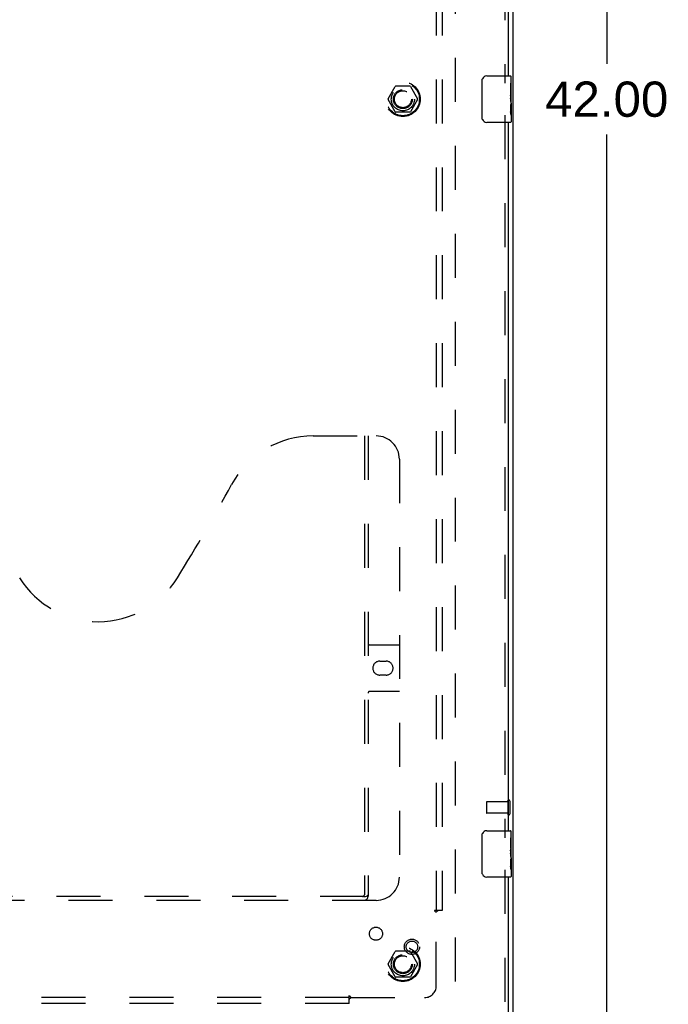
# Model space of a CAD drawing. Header units: inches. Extents: x 0 to 172, y 0 to 111.
# Tile 17 of 23: x 66 to 80, y 37 to 58. Entities that reach past the tile are written whole.
import ezdxf

# ---------------------------------------------------------------- set-up
doc = ezdxf.new("R2010")
doc.units = ezdxf.units.IN
doc.header["$LTSCALE"] = 9.468354
doc.header["$MEASUREMENT"] = 0
doc.linetypes.add('HIDDEN', pattern=[0.2, 0.1, -0.1])
doc.layers.get('0').update_dxf_attribs({"linetype": 'CONTINUOUS'})
for name, color, linetype in [('DEFAULT_2', 8, 'HIDDEN'), ('DIMENSIONS', 7, 'CONTINUOUS'), ('DOOR_ASSEMBLY_RIGHT', 7, 'CONTINUOUS'), ('SUBPANEL', 7, 'CONTINUOUS')]:
    doc.layers.add(name, color=color, linetype=linetype)
doc.styles.get("Standard").update_dxf_attribs({"font": 'arial.ttf'})
doc.dimstyles.new('DIMSTYLE_1', dxfattribs={"dimtxt": 0.759494, "dimasz": 1.012658, "dimexe": 0.09, "dimexo": 0.07, "dimgap": 0.0375, "dimtad": 0, "dimtih": 1, "dimtoh": 1, "dimzin": 4, "dimdsep": 46, "dimtxsty": 'Standard', "dimblk": '_FILLED', "dimblk1": '_FILLED', "dimblk2": '_FILLED', "dimcen": 0.09, "dimadec": 3, "dimazin": 1, "dimtfac": 1, "dimtdec": 3, "dimtofl": 0, "dimtmove": 0, "dimatfit": 3, "dimldrblk": '_FILLED', "dimfxl": 0, "dimtolj": 1, "dimtzin": 4, "dimarcsym": 0})

# ---------------------------------------------------------------- blocks, each defined once
blk = doc.blocks.new('_FILLED')
at = {"color": 0, "linetype": 'ByBlock'}
blk.add_solid([(0, 0), (-1, 0.2), (-1, -0.2)], dxfattribs=at)
blk = doc.blocks.new('*D12')
at = {"layer": 'DIMENSIONS', "color": 2, "linetype": 'Continuous'}
for p, q in [((76.963, 77.781), (79.323, 77.781)), ((78.412, 77.781), (78.412, 57.541)), ((78.412, 35.781), (78.412, 56.022)), ((76.963, 35.781), (79.323, 35.781))]:
    blk.add_line(p, q, dxfattribs=at)
at = {"layer": 'DIMENSIONS', "color": 2, "linetype": 'Continuous', "xscale": 1.0126582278, "yscale": 1.0126582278, "zscale": 1.0126582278}
for p, rotation in [((78.412, 77.781), 90), ((78.412, 35.781), 270)]:
    blk.add_blockref('_FILLED', p, dxfattribs=dict(at, rotation=rotation))
at = {"layer": 'DIMENSIONS', "color": 2, "linetype": 'Continuous', "insert": (78.412, 57.161), "char_height": 0.7595, "width": 2.65399, "attachment_point": 2, "line_spacing_factor": 0.9}
blk.add_mtext('42.00', dxfattribs=at)

msp = doc.modelspace()

# ---------------------------------------------------------------- linework, layer by layer
at = {"color": 3, "linetype": 'Continuous'}
msp.add_line((76.397, 35.856), (76.397, 77.706), dxfattribs=at)
at = {"layer": 'DEFAULT_2', "color": 8, "linetype": 'HIDDEN'}
for p, q in [((75.147, 76.606), (75.147, 36.956)), ((73.704, 56.786), (73.859, 57.054)), ((74.176, 57.059), (73.868, 57.059)), ((74.185, 57.054), (74.34, 56.786)), ((73.859, 56.509), (73.704, 56.776)), ((74.34, 56.776), (74.185, 56.509)), ((74.176, 56.504), (73.868, 56.504)), ((75.822, 41.645), (75.822, 41.417)), ((76.279, 41.655), (75.832, 41.655)), ((76.279, 41.673), (76.279, 41.389)), ((76.322, 41.673), (76.322, 41.389)), ((76.279, 41.407), (75.832, 41.407)), ((73.704, 38.161), (73.859, 38.429)), ((74.176, 38.434), (73.868, 38.434)), ((74.185, 38.429), (74.34, 38.161)), ((73.859, 37.884), (73.704, 38.151)), ((74.34, 38.151), (74.185, 37.884)), ((74.176, 37.879), (73.868, 37.879))]:
    msp.add_line(p, q, dxfattribs=at)
for centre, radius in [((74.022, 56.781), 0.372), ((74.022, 56.781), 0.356), ((74.022, 56.781), 0.204), ((74.022, 56.781), 0.183), ((74.022, 38.156), 0.372), ((74.022, 38.156), 0.356), ((74.022, 38.156), 0.204), ((74.022, 38.156), 0.183)]:
    msp.add_circle(centre, radius, dxfattribs=at)
for centre, radius, start, end in [((73.868, 57.049), 0.01, 90.0113, 149.988), ((74.176, 57.049), 0.01, 30.0108, 89.9876), ((73.713, 56.781), 0.01, 150.0117, 209.9873), ((74.331, 56.781), 0.01, 330.0117, 29.9873), ((73.868, 56.514), 0.01, 210.0108, 269.9876), ((74.176, 56.514), 0.01, 270.0113, 329.988), ((75.832, 41.645), 0.01, 90, 180), ((76.3, 41.673), 0.0215, 0, 180), ((75.832, 41.417), 0.01, 180, 270), ((76.3, 41.389), 0.0215, 180, 360), ((73.868, 38.424), 0.01, 90.0113, 149.988), ((74.176, 38.424), 0.01, 30.0108, 89.9876), ((73.713, 38.156), 0.01, 150.0117, 209.9873), ((74.331, 38.156), 0.01, 330.0117, 29.9873), ((73.868, 37.889), 0.01, 210.0108, 269.9876), ((74.176, 37.889), 0.01, 270.0113, 329.988)]:
    msp.add_arc(centre, radius, start, end, dxfattribs=at)
at = {"layer": 'DOOR_ASSEMBLY_RIGHT', "color": 8, "linetype": 'HIDDEN'}
for p, q in [((76.217, 72.686), (76.217, 57.126)), ((76.217, 56.436), (76.217, 40.876)), ((72.092, 49.531), (73.447, 49.531)), ((73.192, 49.531), (73.192, 39.651)), ((73.272, 49.531), (73.272, 39.621)), ((73.947, 49.031), (73.947, 40.031)), ((73.312, 45.031), (73.947, 45.031)), ((73.524, 44.681), (73.661, 44.681)), ((73.661, 44.381), (73.524, 44.381)), ((73.947, 44.031), (73.312, 44.031)), ((76.217, 40.186), (76.217, 36.531)), ((73.447, 39.531), (61.487, 39.531)), ((73.189, 39.611), (61.746, 39.611))]:
    msp.add_line(p, q, dxfattribs=at)
at = {"layer": 'DOOR_ASSEMBLY_RIGHT', "color": 3, "linetype": 'Continuous'}
for p, q in [((76.292, 72.531), (76.292, 57.281)), ((76.292, 56.281), (76.292, 41.031)), ((76.292, 40.031), (76.292, 36.531))]:
    msp.add_line(p, q, dxfattribs=at)
at = {"layer": 'DOOR_ASSEMBLY_RIGHT', "color": 7, "linetype": 'Continuous'}
for p, q in [((75.827, 57.281), (76.337, 57.281)), ((76.352, 56.699), (76.352, 57.266)), ((75.728, 56.381), (75.728, 57.181)), ((76.352, 57.127), (76.342, 57.127)), ((76.342, 57.127), (76.342, 56.897)), ((76.352, 56.96), (76.342, 56.96)), ((76.352, 56.897), (76.342, 56.897)), ((76.342, 56.85), (76.342, 56.797)), ((76.352, 56.861), (76.343, 56.861)), ((76.352, 56.666), (76.342, 56.666)), ((76.342, 56.666), (76.342, 56.509)), ((76.35, 56.729), (76.352, 56.729)), ((76.352, 56.696), (76.352, 56.444)), ((76.344, 56.499), (76.352, 56.499)), ((76.352, 56.44), (76.352, 56.296)), ((76.337, 56.281), (75.827, 56.281)), ((75.728, 40.131), (75.728, 40.931)), ((75.827, 41.031), (76.337, 41.031)), ((76.352, 40.449), (76.352, 41.016)), ((76.352, 40.877), (76.342, 40.877)), ((76.342, 40.877), (76.342, 40.647)), ((76.352, 40.71), (76.342, 40.71)), ((76.352, 40.647), (76.342, 40.647)), ((76.342, 40.6), (76.342, 40.547)), ((76.352, 40.611), (76.343, 40.611)), ((76.352, 40.416), (76.342, 40.416)), ((76.342, 40.416), (76.342, 40.259)), ((76.35, 40.479), (76.352, 40.479)), ((76.352, 40.446), (76.352, 40.194)), ((76.344, 40.249), (76.352, 40.249)), ((76.352, 40.19), (76.352, 40.046)), ((76.337, 40.031), (75.827, 40.031))]:
    msp.add_line(p, q, dxfattribs=at)
for points in [[(75.728, 57.181), (75.728, 57.188), (75.728, 57.194), (75.729, 57.2), (75.731, 57.206), (75.732, 57.212), (75.734, 57.218)], [(76.342, 56.85), (76.343, 56.856), (76.343, 56.862), (76.344, 56.868), (76.344, 56.874), (76.345, 56.88), (76.346, 56.886)], [(76.35, 56.728), (76.346, 56.755), (76.345, 56.764), (76.344, 56.773), (76.344, 56.781), (76.343, 56.789), (76.342, 56.797)], [(76.352, 56.696), (76.352, 56.704), (76.352, 56.711), (76.351, 56.72), (76.35, 56.728)], [(76.344, 56.491), (76.343, 56.5), (76.342, 56.509)], [(76.352, 56.44), (76.352, 56.444), (76.352, 56.448), (76.351, 56.453), (76.35, 56.459), (76.348, 56.466), (76.347, 56.474), (76.346, 56.482), (76.344, 56.491)], [(75.734, 56.345), (75.732, 56.351), (75.731, 56.357), (75.729, 56.363), (75.728, 56.369), (75.728, 56.375), (75.728, 56.381)], [(75.728, 40.931), (75.728, 40.938), (75.728, 40.944), (75.729, 40.95), (75.731, 40.956), (75.732, 40.962), (75.734, 40.968)], [(76.342, 40.6), (76.343, 40.606), (76.343, 40.612), (76.344, 40.618), (76.344, 40.624), (76.345, 40.63), (76.346, 40.636)], [(76.35, 40.478), (76.346, 40.505), (76.345, 40.514), (76.344, 40.523), (76.344, 40.531), (76.343, 40.539), (76.342, 40.547)], [(76.352, 40.446), (76.352, 40.454), (76.352, 40.461), (76.351, 40.47), (76.35, 40.478)], [(75.734, 40.095), (75.732, 40.101), (75.731, 40.107), (75.729, 40.113), (75.728, 40.119), (75.728, 40.125), (75.728, 40.131)], [(76.344, 40.241), (76.343, 40.25), (76.342, 40.259)], [(76.352, 40.19), (76.352, 40.194), (76.352, 40.198), (76.351, 40.203), (76.35, 40.209), (76.348, 40.216), (76.347, 40.224), (76.346, 40.232), (76.344, 40.241)]]:
    msp.add_lwpolyline(points, dxfattribs=at)
at = {"layer": 'DOOR_ASSEMBLY_RIGHT', "color": 8, "linetype": 'HIDDEN'}
msp.add_lwpolyline([(73.189, 39.611), (73.204, 39.613), (73.219, 39.617), (73.235, 39.623), (73.25, 39.631), (73.266, 39.641), (73.282, 39.651)], dxfattribs=at)
for radius in [0.164, 0.124]:
    msp.add_circle((74.217, 38.531), radius, dxfattribs=at)
at = {"layer": 'DOOR_ASSEMBLY_RIGHT', "color": 7, "linetype": 'Continuous'}
for centre, radius, start, end in [((75.827, 57.181), 0.1, 90, 158.7946), ((76.337, 57.266), 0.015, 0, 90), ((75.827, 56.381), 0.1, 201.1999, 270), ((76.337, 56.296), 0.015, 270, 360), ((75.827, 40.931), 0.1, 90, 158.7946), ((76.337, 41.016), 0.015, 0, 90), ((75.827, 40.131), 0.1, 201.1999, 270), ((76.337, 40.046), 0.015, 270, 360)]:
    msp.add_arc(centre, radius, start, end, dxfattribs=at)
at = {"layer": 'DOOR_ASSEMBLY_RIGHT', "color": 8, "linetype": 'HIDDEN'}
for centre, radius, start, end in [((72.092, 47.531), 2, 90, 151.5187), ((73.447, 49.031), 0.5, 0, 90), ((35.784, 67.23), 39.307, 328.1295, 331.5187), ((67.467, 47.531), 2, 211.8705, 328.1295), ((73.312, 45.071), 0.04, 180, 270), ((73.524, 44.531), 0.15, 90, 270), ((73.661, 44.531), 0.15, 270, 90), ((73.312, 43.991), 0.04, 90, 180), ((73.447, 40.031), 0.5, 270, 360), ((73.152, 39.651), 0.04, 270, 360), ((73.182, 39.621), 0.09, 270, 360)]:
    msp.add_arc(centre, radius, start, end, dxfattribs=at)
at = {"layer": 'DOOR_ASSEMBLY_RIGHT', "color": 7, "linetype": 'Continuous'}
for centre in [(76.152, 56.863), (76.152, 40.613)]:
    msp.add_ellipse(centre, major_axis=(0.2, 0), ratio=0.432808, start_param=0, end_param=0.261817, dxfattribs=at)
at = {"layer": 'SUBPANEL', "color": 8, "linetype": 'HIDDEN'}
for p, q in [((74.741, 74.25), (74.741, 39.313)), ((74.866, 74.25), (74.866, 39.313)), ((74.779, 39.313), (74.7, 39.313)), ((74.741, 37.688), (74.741, 39.277)), ((74.866, 39.313), (74.779, 39.313)), ((72.866, 37.438), (37.928, 37.438)), ((72.866, 37.313), (37.928, 37.313)), ((72.866, 37.399), (72.866, 37.479)), ((72.866, 37.313), (72.866, 37.399)), ((72.883, 37.419), (72.887, 37.423)), ((72.887, 37.423), (72.89, 37.427)), ((72.888, 37.457), (72.892, 37.451)), ((72.901, 37.438), (74.491, 37.438))]:
    msp.add_line(p, q, dxfattribs=at)
for points in [[(74.7, 39.313), (74.7, 39.311), (74.701, 39.309), (74.702, 39.308), (74.703, 39.307), (74.704, 39.305), (74.705, 39.304), (74.706, 39.302), (74.707, 39.301), (74.709, 39.299), (74.71, 39.298), (74.712, 39.297), (74.713, 39.296), (74.715, 39.294), (74.717, 39.293), (74.719, 39.292), (74.721, 39.291), (74.727, 39.287)], [(74.727, 39.287), (74.73, 39.285), (74.732, 39.284), (74.734, 39.283), (74.736, 39.281), (74.738, 39.28), (74.739, 39.279), (74.741, 39.277)], [(74.755, 39.291), (74.752, 39.288), (74.75, 39.286), (74.748, 39.285), (74.747, 39.283), (74.745, 39.281), (74.743, 39.28), (74.742, 39.279), (74.741, 39.277)], [(74.779, 39.313), (74.777, 39.311), (74.775, 39.31), (74.774, 39.308), (74.772, 39.307), (74.77, 39.306), (74.768, 39.304), (74.767, 39.303), (74.765, 39.301), (74.764, 39.3), (74.762, 39.298), (74.761, 39.297), (74.759, 39.296), (74.755, 39.291)], [(72.866, 37.479), (72.867, 37.478), (72.869, 37.477), (72.87, 37.477), (72.872, 37.476), (72.873, 37.475), (72.875, 37.474), (72.876, 37.473), (72.878, 37.471), (72.879, 37.47), (72.88, 37.468), (72.882, 37.467), (72.883, 37.465), (72.884, 37.463), (72.885, 37.461), (72.887, 37.46), (72.888, 37.457)], [(72.866, 37.399), (72.867, 37.401), (72.869, 37.403), (72.87, 37.405), (72.871, 37.407), (72.873, 37.408), (72.874, 37.41), (72.876, 37.412), (72.877, 37.413), (72.879, 37.415), (72.88, 37.416), (72.881, 37.418), (72.883, 37.419)], [(72.89, 37.427), (72.892, 37.428), (72.894, 37.43), (72.896, 37.432), (72.897, 37.433), (72.899, 37.435), (72.9, 37.436), (72.901, 37.438)], [(72.892, 37.451), (72.893, 37.449), (72.894, 37.447), (72.896, 37.445), (72.897, 37.443), (72.899, 37.441), (72.9, 37.439), (72.901, 37.438)]]:
    msp.add_lwpolyline(points, dxfattribs=at)
for centre, radius in [((74.022, 56.781), 0.25), ((73.442, 38.812), 0.141), ((74.022, 38.156), 0.25)]:
    msp.add_circle(centre, radius, dxfattribs=at)
msp.add_arc((74.491, 37.688), 0.25, 270, 360, dxfattribs=at)

# ---------------------------------------------------------------- dimensions: what is measured, and where the dimension line sits
at = {"layer": 'DIMENSIONS', "color": 2, "linetype": 'Continuous'}
dim = msp.add_linear_dim(base=(78.412, 77.781), p1=(76.893, 35.781), p2=(76.893, 77.781), angle=90, dimstyle='DIMSTYLE_1', dxfattribs=at)
dim.commit()
dim.dimension.update_dxf_attribs({"geometry": '*D12', "text_midpoint": (78.392, 56.777), "dimtype": 160})

doc.saveas('drawing.dxf')
